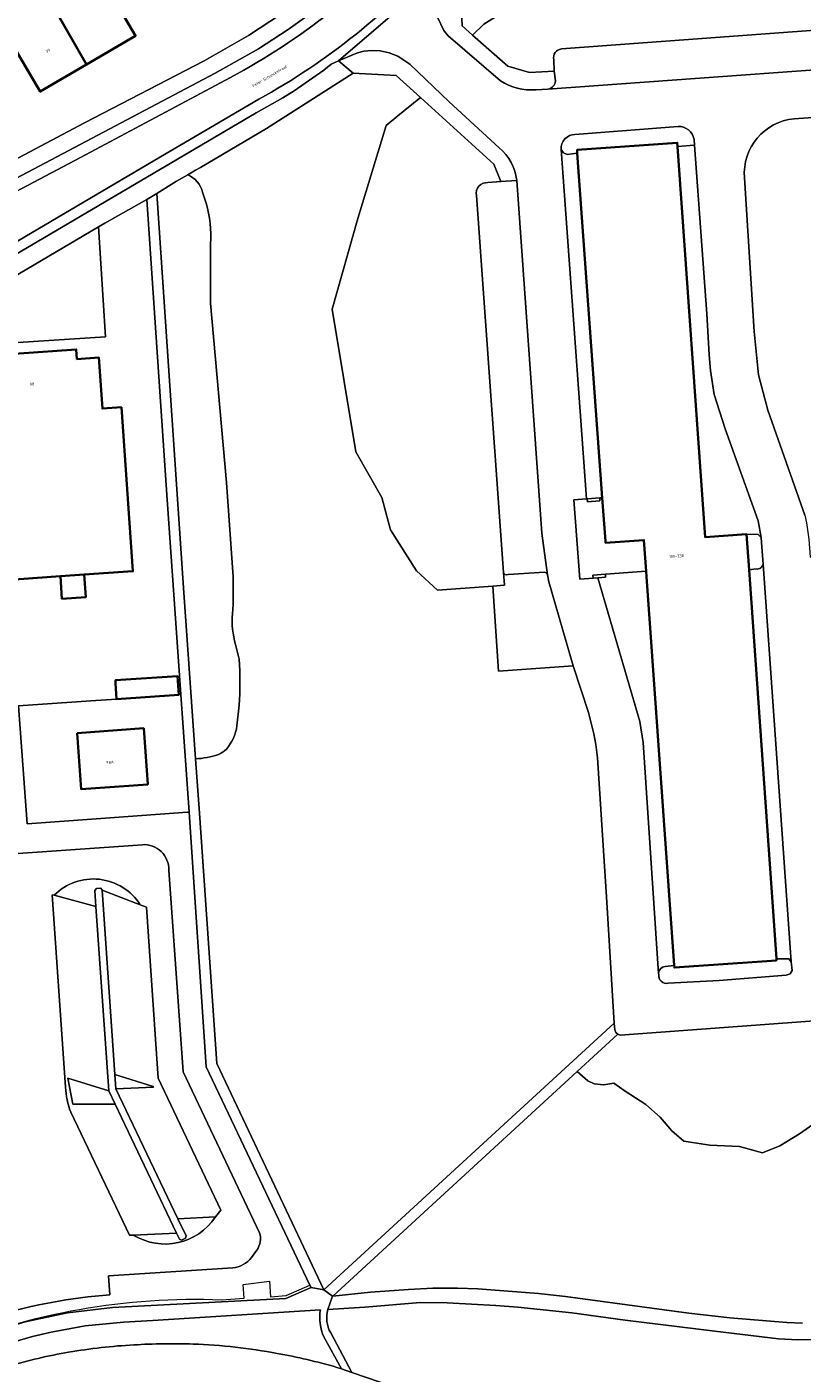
# Model space of a CAD drawing. Header units: metres. Extents: x 197700 to 204338, y 317132 to 325229.
# Tile 48 of 256: x 198643 to 198742, y 319331 to 319502. Entities that reach past the tile are written whole.
import ezdxf
from ezdxf.enums import TextEntityAlignment as Align

# ---------------------------------------------------------------- set-up
doc = ezdxf.new("R2010")
doc.units = ezdxf.units.M
for name, color, linetype, lineweight in [('B-WE-GR-BEPLANTING_CULTUUR_BODEMBEDEKKER-GV', 90, 'Continuous', 18), ('B-WE-GR-BEPLANTING_CULTUUR_HEESTERS-GV', 90, 'Continuous', 18), ('B-WE-IE-TERREINAFSCHEIDING_KUNSTMATIG_HEKWERK-G', 20, 'IE-TERREINAFSCHEIDING-KUNSTMATIG', 18), ('B-WE-IE-TERREINAFSCHEIDING_KUNSTMATIG_MUUR-GV', 90, 'Continuous', 18), ('B-WE-OG-BEBOUWING-GV', 7, 'Continuous', 35), ('B-WE-OG-BEBOUWING-T18', 10, 'Continuous', 18), ('B-WE-OG-TERREIN_CULTUURSCHEIDING-GV', 7, 'Continuous', 18), ('B-WE-OG-TERREIN_ERF-GV', 7, 'Continuous', 18), ('B-WE-OG-TERREIN_ONBEGROEID-GV', 7, 'Continuous', 18), ('B-WE-OG-TOPOGRAFIE-T18', 10, 'Continuous', 18), ('B-WE-VH-VERHARDING_ASFALT-GV', 252, 'Continuous', 18), ('B-WE-VH-VERHARDING_BETON-GV', 252, 'Continuous', 18), ('B-WE-VH-VERHARDING_BETONSTRAATSTEEN-GV', 252, 'Continuous', 18), ('B-WE-VH-VERHARDING_OPEN-GV', 252, 'Continuous', 18), ('B-WE-VH-VERHARDING_TEGEL-GV', 252, 'Continuous', 18)]:
    doc.layers.add(name, color=color, linetype=linetype, lineweight=lineweight)
doc.styles.add('NLCS-ISO-M200-T18', font='NLCS-ISO.ttf', dxfattribs={"height": 0.36})
doc.linetypes.add('IE-TERREINAFSCHEIDING-KUNSTMATIG', pattern='A,4,[82,NLCS.SHX,S=0.75,R=90,X=0,Y=0],4,-2', length=10)

msp = doc.modelspace()

# ---------------------------------------------------------------- linework, layer by layer
at = {"layer": 'B-WE-GR-BEPLANTING_CULTUUR_BODEMBEDEKKER-GV'}
msp.add_lwpolyline([(198744.238, 319375.744), (198718.388, 319373.845), (198718.069, 319373.948), (198712.898, 319369.195), (198713.58, 319368.612), (198714.263, 319368.028), (198715.07, 319367.624), (198716.282, 319367.523), (198717.594, 319367.725), (198719.007, 319366.715), (198721.632, 319364.999), (198723.449, 319363.384), (198724.963, 319361.668), (198726.478, 319360.355), (198729.809, 319359.851), (198733.544, 319359.649), (198736.472, 319358.841), (198738.692, 319359.75), (198741.216, 319361.264), (198744.043, 319363.283), (198745.051, 319363.466)], close=True, dxfattribs=at)
at = {"layer": 'B-WE-GR-BEPLANTING_CULTUUR_HEESTERS-GV'}
for points in [[(198710.901, 319499.244), (198755.865, 319502.589), (198755.609, 319506.501), (198755.386, 319506.94), (198755.035, 319507.188), (198751.034, 319506.913), (198750.683, 319507.11), (198750.581, 319507.361), (198747.388, 319550.984), (198742.49, 319552.708), (198743.46, 319535.294), (198743.472, 319535.126), (198745.466, 319507.475), (198738.453, 319507.543), (198723.051, 319506.237), (198707.649, 319504.931), (198703.18, 319503.762), (198701.048, 319502.386), (198699.609, 319501.016), (198704.092, 319497.058), (198706.843, 319496.251), (198709.995, 319496.444)], [(198709.995, 319496.444), (198709.948, 319497.897)], [(198701.564, 319482.246), (198703.215, 319482.394), (198702.318, 319484.599), (198692.964, 319493.089), (198690.113, 319490.762), (198688.603, 319489.528), (198685.027, 319477.702), (198681.727, 319466.15), (198684.752, 319447.998), (198688.053, 319442.222), (198689.153, 319438.097), (198692.453, 319432.871), (198695.163, 319430.406), (198702.17, 319430.928), (198703.666, 319431.04), (198703.548, 319432.679), (198700.11, 319480.598)], [(198663.37, 319483.245), (198661.937, 319482.438), (198659.437, 319480.886), (198662.845, 319430.726), (198664.369, 319408.97)], [(198665.703, 319479.631), (198665.253, 319481.015)], [(198669.129, 319432.114), (198668.297, 319444.119), (198666.278, 319466.935), (198666.278, 319474.449)], [(198669.891, 319421.656), (198669.46, 319423.51)], [(198669.634, 319413.147), (198669.891, 319415.782)]]:
    msp.add_lwpolyline(points, dxfattribs=at)
for points in [[(198709.948, 319497.897, -0.4679476), (198710.901, 319499.244)], [(198665.253, 319481.015, 0.2462016), (198663.37, 319483.245)], [(198700.11, 319480.598, -0.5158759), (198701.564, 319482.246)], [(198666.278, 319474.449, 0.0828373), (198665.703, 319479.631)], [(198669.058, 319427.418, 0.0296187), (198669.129, 319432.114)], [(198669.46, 319423.51, -0.0992337), (198669.058, 319427.418)], [(198669.891, 319415.782, 0.0388152), (198669.891, 319421.656)], [(198668.279, 319410.208, 0.1485851), (198669.634, 319413.147)], [(198664.369, 319408.97, 0.0759478), (198667.272, 319409.53)], [(198667.272, 319409.53, 0.0945803), (198668.279, 319410.208)]]:
    msp.add_lwpolyline(points, format="xyb", dxfattribs=at)
at = {"layer": 'B-WE-IE-TERREINAFSCHEIDING_KUNSTMATIG_HEKWERK-G'}
for points in [[(198678.894, 319342.014), (198665.729, 319369.801)], [(198667.674, 319340.173), (198670.553, 319340.359), (198670.431, 319342.095), (198673.761, 319342.524), (198673.896, 319340.532), (198675.906, 319340.72), (198678.894, 319342.014)]]:
    msp.add_lwpolyline(points, dxfattribs=at)
msp.add_lwpolyline([(198632.196, 319333.888, -0.1084905), (198667.674, 319340.173)], format="xyb", dxfattribs=at)
at = {"layer": 'B-WE-IE-TERREINAFSCHEIDING_KUNSTMATIG_MUUR-GV'}
for points in [[(198715.81, 319441.778), (198715.782, 319442.157), (198714.186, 319442.039), (198714.215, 319441.66)], [(198715.546, 319431.982), (198716.039, 319432.018), (198716.534, 319432.055), (198716.505, 319432.434), (198714.91, 319432.316), (198714.938, 319431.937)]]:
    msp.add_lwpolyline(points, close=True, dxfattribs=at)
at = {"layer": 'B-WE-OG-BEBOUWING-GV'}
for points in [[(198650.489, 319497.262), (198646.733, 319503.822), (198644.851, 319507.108), (198638.6, 319503.446), (198639.453, 319501.99), (198640.514, 319500.179), (198640.789, 319500.34), (198642.781, 319496.939), (198644.61, 319493.818)], [(198650.489, 319497.262), (198656.733, 319500.92), (198652.912, 319507.442), (198646.733, 319503.822)], [(198734.777, 319433.021), (198734.461, 319437.524), (198729.207, 319437.149), (198725.667, 319486.843), (198725.633, 319487.311), (198712.897, 319486.402), (198712.928, 319485.977), (198716.111, 319442.182), (198716.512, 319436.663), (198716.529, 319436.433), (198721.401, 319436.78), (198721.683, 319432.82), (198721.731, 319432.151), (198725.254, 319382.693), (198725.274, 319382.413), (198738.262, 319383.339), (198738.25, 319383.515)], [(198634.614, 319460.02), (198636.604, 319431.447), (198647.164, 319432.182), (198650.212, 319432.395), (198656.39, 319432.825), (198654.937, 319453.678), (198652.514, 319453.51), (198652.061, 319460.006), (198649.262, 319459.811), (198649.177, 319461.034)], [(198650.212, 319432.395), (198647.164, 319432.182), (198647.363, 319429.327), (198650.411, 319429.539)], [(198654.321, 319416.576), (198662.228, 319417.116), (198662.066, 319419.493), (198654.159, 319418.952), (198654.184, 319418.592)], [(198649.289, 319412.246), (198649.8, 319405.115), (198658.284, 319405.723), (198657.773, 319412.854)]]:
    msp.add_lwpolyline(points, close=True, dxfattribs=at)
at = {"layer": 'B-WE-OG-TERREIN_CULTUURSCHEIDING-GV'}
msp.add_lwpolyline([(198698.81, 319509.215), (198698.003, 319508.33), (198698.294, 319502.176), (198699.609, 319501.016), (198701.048, 319502.386), (198703.18, 319503.762), (198707.649, 319504.931), (198723.051, 319506.237), (198738.453, 319507.543), (198737.49, 319534.359), (198743.472, 319535.126), (198743.46, 319535.294), (198742.49, 319552.708), (198739.567, 319553.737), (198736.436, 319550.664), (198732.016, 319545.932), (198718.361, 319530.881), (198710.814, 319522.375), (198701.251, 319511.891), (198702.228, 319511), (198699.787, 319508.324)], close=True, dxfattribs=at)
for points in [[(198680.687, 319341.442), (198717.622, 319375.35), (198716.701, 319390.718), (198715.484, 319409.09), (198715.287, 319410.793), (198715.04, 319412.144), (198714.344, 319414.849), (198712.387, 319420.797), (198702.923, 319420.137), (198702.17, 319430.928), (198695.163, 319430.406), (198692.453, 319432.871), (198689.153, 319438.097), (198688.053, 319442.222), (198684.752, 319447.998), (198681.727, 319466.15), (198685.027, 319477.702), (198688.603, 319489.528), (198690.113, 319490.762), (198692.964, 319493.089), (198689.882, 319495.887), (198684.43, 319496.149), (198673.395, 319489.151), (198665.001, 319484.164), (198664.377, 319483.812), (198663.37, 319483.245)], [(198734.183, 319482.879), (198735.447, 319463.305), (198735.987, 319457.798), (198737.179, 319453.291), (198741.857, 319439.966), (198742.105, 319438.965), (198742.402, 319436.912), (198742.547, 319434.61), (198760.71, 319436.022), (198763.462, 319436.167), (198780.216, 319437.428), (198779.357, 319446.083), (198777.009, 319445.898), (198775.418, 319464.995), (198760.094, 319463.824), (198759.442, 319491.736), (198740.501, 319490.373)], [(198665.253, 319481.015), (198665.703, 319479.631)], [(198666.278, 319474.449), (198666.278, 319466.935), (198668.297, 319444.119), (198669.129, 319432.114)], [(198669.46, 319423.51), (198669.891, 319421.656)], [(198669.891, 319415.782), (198669.634, 319413.147)], [(198664.369, 319408.97), (198664.852, 319402.076), (198667.084, 319370.203), (198680.687, 319341.442)], [(198744.043, 319363.283), (198741.216, 319361.264), (198738.692, 319359.75), (198736.472, 319358.841), (198733.544, 319359.649), (198729.809, 319359.851), (198726.478, 319360.355), (198724.963, 319361.668), (198723.449, 319363.384), (198721.632, 319364.999), (198719.007, 319366.715), (198717.594, 319367.725), (198716.282, 319367.523), (198715.07, 319367.624), (198714.263, 319368.028), (198713.58, 319368.612), (198712.898, 319369.195), (198681.813, 319340.628), (198681.805, 319340.621), (198681.82, 319340.623), (198686.62, 319341.146), (198691.45, 319341.498), (198694.567, 319341.641), (198697.688, 319341.661), (198700.269, 319341.573), (198707.99, 319340.97), (198711.444, 319340.577), (198727.134, 319338.477), (198732.325, 319337.884), (198739.604, 319337.295), (198741.569, 319337.203)], [(198681.557, 319335.984), (198684.245, 319330.922), (198745.595, 319309.987), (198760.63, 319304.742), (198764.07, 319311), (198764.952, 319312.459), (198766.104, 319314.363), (198773.767, 319327.032), (198776.943, 319332.136), (198775.556, 319332.631), (198781.377, 319343.876), (198791.043, 319360.295)], [(198680.248, 319338.887), (198658.915, 319337.532), (198655.215, 319337.343), (198650.311, 319336.852), (198646.008, 319336.06), (198643.606, 319335.516), (198638.75, 319334.124), (198634.444, 319332.682), (198631.041, 319331.237), (198628.386, 319329.992), (198623.729, 319327.599), (198621.676, 319326.452), (198616.678, 319323.411), (198616.629, 319319.777), (198625.498, 319325.033)], [(198743.485, 319335.117), (198740.994, 319335.096), (198738.506, 319335.217), (198730.429, 319336.186), (198719.031, 319337.589), (198712.212, 319338.525), (198705.367, 319339.243), (198702.571, 319339.464), (198696.374, 319339.765), (198692.975, 319339.845), (198685.907, 319339.246), (198681.21, 319338.948)], [(198682.318, 319331.579), (198682.929, 319331.37), (198680.681, 319335.453)]]:
    msp.add_lwpolyline(points, dxfattribs=at)
for points in [[(198740.501, 319490.373, 0.4064582), (198734.183, 319482.879)], [(198663.37, 319483.245, -0.2462016), (198665.253, 319481.015)], [(198665.703, 319479.631, -0.0828373), (198666.278, 319474.449)], [(198669.129, 319432.114, -0.0296187), (198669.058, 319427.418)], [(198669.058, 319427.418, 0.0992337), (198669.46, 319423.51)], [(198669.891, 319421.656, -0.0388152), (198669.891, 319415.782)], [(198669.634, 319413.147, -0.1485851), (198668.279, 319410.208)], [(198667.272, 319409.53, -0.0759478), (198664.369, 319408.97)], [(198668.279, 319410.208, -0.0945803), (198667.272, 319409.53)], [(198680.681, 319335.453, -0.1482171), (198680.248, 319338.887)], [(198681.21, 319338.948, 0.2122273), (198681.557, 319335.984)], [(198640.532, 319331.703, -0.0317417), (198648.219, 319333.499)], [(198648.219, 319333.499, -0.0300351), (198656.509, 319334.434)], [(198656.509, 319334.434, -0.0230871), (198664.046, 319334.542)], [(198664.046, 319334.542, -0.0366999), (198674.753, 319333.357)], [(198674.753, 319333.357, -0.0253763), (198682.318, 319331.579)]]:
    msp.add_lwpolyline(points, format="xyb", dxfattribs=at)
at = {"layer": 'B-WE-OG-TERREIN_ERF-GV'}
msp.add_lwpolyline([(198622.305, 319475.059), (198650.249, 319489.865), (198665.473, 319497.74), (198671.09, 319500.953), (198676.518, 319504.541), (198680.201, 319507.367), (198683.533, 319510.291), (198688.206, 319514.675), (198689.945, 319516.438), (198709.012, 319537.479), (198709.851, 319539.185), (198709.025, 319543.084), (198708.42, 319543.782), (198670.625, 319577.878), (198669.672, 319578.322), (198667.769, 319578.711), (198666.419, 319578.651), (198665.37, 319578.344), (198664.573, 319577.939), (198663.428, 319577.031), (198648.826, 319561.423), (198644.701, 319557.443), (198639.629, 319552.857)], dxfattribs=at)
for points in [[(198638.6, 319503.446), (198644.851, 319507.108), (198646.733, 319503.822), (198652.912, 319507.442), (198656.733, 319500.92), (198650.489, 319497.262), (198644.61, 319493.818), (198642.781, 319496.939), (198640.789, 319500.34), (198640.514, 319500.179), (198639.453, 319501.99), (198636.726, 319500.387), (198634.429, 319499.038), (198633.952, 319499.851), (198629.572, 319507.307), (198631.293, 319508.373), (198632.15, 319506.95), (198632.714, 319507.28), (198633.819, 319505.394), (198636.529, 319506.982)], [(198636.604, 319431.447), (198634.614, 319460.02), (198634.536, 319461.468), (198652.918, 319462.624), (198652.037, 319476.631), (198631.14, 319464.329), (198631.965, 319452.901), (198633.53, 319431.238)]]:
    msp.add_lwpolyline(points, close=True, dxfattribs=at)
at = {"layer": 'B-WE-OG-TERREIN_ONBEGROEID-GV'}
for points in [[(198679.088, 319341.747), (198678.894, 319342.014), (198665.729, 319369.801), (198663.542, 319402.193), (198663.339, 319402.178), (198648.251, 319401.075), (198642.927, 319400.686), (198641.855, 319415.705), (198634.75, 319415.169), (198633.53, 319431.238), (198631.965, 319452.901), (198631.14, 319464.329), (198630.939, 319464.209), (198624.88, 319460.588), (198622.909, 319459.443), (198625.08, 319455.708), (198619.151, 319451.976), (198621.015, 319452.11), (198626.862, 319452.532), (198631.723, 319452.884), (198634.46, 319415.147), (198635.414, 319401.987), (198638.706, 319396.734), (198657.597, 319398.046)], [(198660.96, 319394.814), (198662.797, 319369.176), (198672.512, 319348.702)], [(198646.361, 319391.612), (198651.696, 319390.187), (198651.555, 319392.219), (198651.742, 319392.483), (198652.298, 319392.522), (198652.486, 319392.283), (198657.324, 319390.408)], [(198666.899, 319350.706), (198662.109, 319350.487), (198663.157, 319348.289), (198663.085, 319348.007), (198662.586, 319347.769), (198662.318, 319347.889), (198661.951, 319348.658), (198656.445, 319348.406)], [(198672.173, 319346.48), (198671.48, 319345.55)], [(198669.099, 319344.244), (198653.293, 319343.23), (198653.45, 319340.783)], [(198618.819, 319332.297), (198618.148, 319331.862), (198616.438, 319330.754), (198615.652, 319330.243), (198616.356, 319327.96), (198616.706, 319325.597), (198620.995, 319328.261), (198624.835, 319330.5), (198629.97, 319332.956), (198632.196, 319333.888), (198637.102, 319335.679), (198642.708, 319337.369), (198648.063, 319338.509), (198653.818, 319339.198), (198675.833, 319340.352), (198679.088, 319341.747)]]:
    msp.add_lwpolyline(points, dxfattribs=at)
for points in [[(198657.597, 319398.046, -0.4453157), (198660.96, 319394.814)], [(198657.324, 319390.408, 0.48093), (198646.361, 319391.612)], [(198656.445, 319348.406, 0.4046971), (198666.899, 319350.706)], [(198672.512, 319348.702, -0.2123848), (198672.173, 319346.48)], [(198671.48, 319345.55, -0.2140648), (198669.099, 319344.244)], [(198653.45, 319340.783, 0.1094224), (198625.044, 319332.334)]]:
    msp.add_lwpolyline(points, format="xyb", dxfattribs=at)
msp.add_lwpolyline([(198658.993, 319367.197), (198658.988, 319367.309), (198654.113, 319368.818), (198654.241, 319366.98)], close=True, dxfattribs=at)
at = {"layer": 'B-WE-VH-VERHARDING_ASFALT-GV'}
for points in [[(198836.434, 319645.988), (198835.578, 319647.016), (198832.998, 319644.867), (198802.901, 319620.003), (198763.254, 319587.07), (198757.234, 319582.177), (198747.683, 319574.159), (198738.289, 319565.391), (198734.263, 319561.462), (198729.394, 319556.476), (198726.018, 319552.701), (198723.333, 319550.332), (198722.921, 319550.005), (198710.574, 319535.937), (198693.392, 319517.11), (198689.169, 319512.629), (198685.393, 319509.002), (198681.314, 319505.522), (198678.228, 319503.2), (198676.137, 319501.736), (198672.379, 319499.278), (198666.871, 319496.187), (198610.883, 319466.624)], [(198615.82, 319458.004), (198672.063, 319491.119), (198675.469, 319493.014), (198676.921, 319493.912), (198680.678, 319496.557), (198681.631, 319497.306), (198682.532, 319497.754), (198695.945, 319509.268), (198697.036, 319510.626), (198708.161, 319522.759), (198715.757, 319531.315), (198728.369, 319545.208), (198735.67, 319553.012), (198739.943, 319557.244), (198745.759, 319562.836), (198750.084, 319566.767), (198760.479, 319575.691), (198772.121, 319585.224), (198805.3, 319612.91), (198824.453, 319628.647), (198839.586, 319641.238)], [(198695.945, 319509.268), (198682.532, 319497.754), (198684.986, 319498.751), (198685.786, 319498.949), (198686.787, 319499.047), (198687.837, 319498.995), (198688.988, 319498.742), (198690.088, 319498.339), (198691.636, 319497.335), (198696.63, 319492.519), (198703.008, 319486.67)], [(198703.139, 319495.208), (198696.501, 319500.914), (198695.946, 319501.61), (198695.135, 319503.307), (198694.878, 319504.406), (198694.868, 319505.858), (198695.057, 319507.461), (198695.254, 319508.013), (198695.945, 319509.268)], [(198740.501, 319490.373), (198759.442, 319491.736), (198766.988, 319492.279), (198766.602, 319498.26), (198763.079, 319498.033), (198709.19, 319494.144), (198707.639, 319494.047)], [(198668.83, 319495.624), (198649.747, 319485.425), (198590.137, 319453.994)], [(198590.137, 319453.994), (198649.747, 319485.425), (198668.83, 319495.624)], [(198630.308, 319468.122), (198659.921, 319485.542), (198672.433, 319492.852)], [(198672.433, 319492.852), (198659.921, 319485.542), (198630.308, 319468.122)], [(198712.631, 319488.381), (198725.741, 319489.402)], [(198727.788, 319487.747), (198727.838, 319486.996), (198729.398, 319465.571), (198729.689, 319460.364), (198729.885, 319458.362), (198730.329, 319455.308), (198731.722, 319450.95), (198735.952, 319439.229), (198736.315, 319437.113), (198736.347, 319436.475), (198736.565, 319433.743), (198740.134, 319383.162), (198740.247, 319382.058), (198739.991, 319381.609), (198739.496, 319381.46), (198730.976, 319380.781), (198724.485, 319380.441)], [(198723.287, 319381.545), (198723.278, 319381.683), (198721.291, 319411.03), (198720.896, 319413.734), (198715.546, 319431.982), (198714.938, 319431.937), (198713.243, 319431.813), (198712.491, 319441.914), (198714.083, 319442.032), (198710.877, 319486.482)], [(198705.216, 319482.54), (198708.434, 319437.686), (198709.154, 319432.372), (198709.31, 319431.478), (198709.315, 319431.461), (198712.387, 319420.797), (198714.344, 319414.849), (198715.04, 319412.144), (198715.287, 319410.793), (198715.484, 319409.09), (198716.701, 319390.718), (198717.622, 319375.35), (198717.72, 319374.498), (198717.83, 319374.182), (198718.069, 319373.948), (198718.388, 319373.845), (198744.238, 319375.744)], [(198741.857, 319439.966), (198737.179, 319453.291), (198735.987, 319457.798), (198735.447, 319463.305), (198734.183, 319482.879)], [(198741.569, 319337.203), (198739.604, 319337.295), (198732.325, 319337.884), (198727.134, 319338.477), (198711.444, 319340.577), (198707.99, 319340.97), (198700.269, 319341.573), (198697.688, 319341.661), (198694.567, 319341.641), (198691.45, 319341.498), (198686.62, 319341.146), (198681.82, 319340.623), (198681.805, 319340.621), (198681.21, 319338.948), (198685.907, 319339.246), (198692.975, 319339.845), (198696.374, 319339.765), (198702.571, 319339.464), (198705.367, 319339.243), (198712.212, 319338.525), (198719.031, 319337.589), (198730.429, 319336.186), (198738.506, 319335.217), (198740.994, 319335.096), (198743.485, 319335.117)], [(198756.795, 319297.765), (198760.63, 319304.742), (198745.595, 319309.987), (198684.245, 319330.922), (198682.929, 319331.37), (198682.318, 319331.579)]]:
    msp.add_lwpolyline(points, dxfattribs=at)
for points in [[(198692.729, 319514.315, -0.083751), (198668.83, 319495.624)], [(198668.83, 319495.624, 0.083751), (198692.729, 319514.315)], [(198672.433, 319492.852, 0.0815359), (198695.535, 319511.227)], [(198695.535, 319511.227, -0.0815359), (198672.433, 319492.852)], [(198707.639, 319494.047, -0.1607455), (198703.139, 319495.208)], [(198725.741, 319489.402, -0.3674254), (198727.788, 319487.747)], [(198734.183, 319482.879, -0.4064582), (198740.501, 319490.373)], [(198710.877, 319486.482, -0.4251448), (198712.631, 319488.381)], [(198703.008, 319486.67, -0.1906698), (198705.216, 319482.54)], [(198724.485, 319380.441, -0.5282072), (198723.287, 319381.545)], [(198648.219, 319333.499, 0.0317417), (198640.532, 319331.703)], [(198656.509, 319334.434, 0.0300351), (198648.219, 319333.499)], [(198664.046, 319334.542, 0.0230871), (198656.509, 319334.434)], [(198674.753, 319333.357, 0.0366999), (198664.046, 319334.542)], [(198682.318, 319331.579, 0.0253763), (198674.753, 319333.357)]]:
    msp.add_lwpolyline(points, format="xyb", dxfattribs=at)
at = {"layer": 'B-WE-VH-VERHARDING_BETON-GV'}
for points in [[(198653.321, 319366.747), (198654.136, 319365.039), (198661.951, 319348.658), (198662.318, 319347.889), (198662.586, 319347.769), (198663.085, 319348.007), (198663.157, 319348.289), (198662.109, 319350.487), (198654.241, 319366.98), (198654.113, 319368.818), (198652.486, 319392.283), (198652.298, 319392.522), (198651.742, 319392.483), (198651.555, 319392.219), (198651.696, 319390.187)], [(198654.136, 319365.039), (198653.321, 319366.747), (198648.131, 319368.354), (198648.746, 319365.039)]]:
    msp.add_lwpolyline(points, close=True, dxfattribs=at)
at = {"layer": 'B-WE-VH-VERHARDING_BETONSTRAATSTEEN-GV'}
for points in [[(198762.179, 319498.786), (198761.555, 319507.399), (198761.535, 319507.68), (198755.534, 319507.242), (198755.609, 319506.501), (198755.865, 319502.589), (198710.901, 319499.244)], [(198709.19, 319494.144), (198763.079, 319498.033)], [(198709.948, 319497.897), (198709.995, 319496.444), (198710.142, 319495.193)], [(198709.154, 319432.372), (198708.434, 319437.686), (198705.216, 319482.54), (198703.215, 319482.394), (198701.564, 319482.246)], [(198700.11, 319480.598), (198703.548, 319432.679)], [(198703.867, 319432.384), (198704.132, 319432.401), (198708.757, 319432.705)], [(198724.089, 319382.543), (198725.254, 319382.693), (198721.731, 319432.151), (198721.683, 319432.82), (198716.505, 319432.434), (198716.534, 319432.055), (198716.039, 319432.018), (198715.546, 319431.982), (198720.896, 319413.734), (198721.291, 319411.03), (198723.278, 319381.683)], [(198735.69, 319433.122), (198734.777, 319433.021), (198738.25, 319383.515)], [(198738.25, 319383.515), (198739.854, 319383.523), (198740.134, 319383.162), (198736.565, 319433.743)], [(198657.597, 319398.046), (198638.706, 319396.734)], [(198672.512, 319348.702), (198662.797, 319369.176), (198660.96, 319394.814)], [(198646.128, 319391.674), (198647.825, 319367.203)], [(198648.491, 319364.016), (198655.948, 319348.383), (198656.445, 319348.406), (198661.951, 319348.658), (198654.136, 319365.039), (198648.746, 319365.039), (198648.131, 319368.354), (198653.321, 319366.747), (198651.696, 319390.187), (198646.361, 319391.612), (198646.128, 319391.674)], [(198647.825, 319367.203), (198646.128, 319391.674), (198646.361, 319391.612)], [(198657.324, 319390.408), (198658.103, 319390.106), (198659.611, 319368.351), (198667.57, 319351.577), (198666.899, 319350.706)], [(198656.445, 319348.406), (198655.948, 319348.383), (198648.491, 319364.016)], [(198671.48, 319345.55), (198672.173, 319346.48)], [(198653.45, 319340.783), (198653.293, 319343.23), (198669.099, 319344.244)]]:
    msp.add_lwpolyline(points, dxfattribs=at)
for points in [[(198710.901, 319499.244, 0.4679476), (198709.948, 319497.897)], [(198710.142, 319495.193, -0.3572814), (198709.19, 319494.144)], [(198701.564, 319482.246, 0.5158759), (198700.11, 319480.598)], [(198703.548, 319432.679, 0.3025082), (198703.867, 319432.384)], [(198708.757, 319432.705, -0.3862155), (198709.154, 319432.372)], [(198736.565, 319433.743, -0.423836), (198735.69, 319433.122)], [(198660.96, 319394.814, 0.4453157), (198657.597, 319398.046)], [(198646.361, 319391.612, -0.48093), (198657.324, 319390.408)], [(198723.278, 319381.683, -0.3896575), (198724.089, 319382.543)], [(198647.825, 319367.203, 0.0869365), (198648.491, 319364.016)], [(198648.491, 319364.016, -0.0869365), (198647.825, 319367.203)], [(198666.899, 319350.706, -0.4046971), (198656.445, 319348.406)], [(198672.173, 319346.48, 0.2123848), (198672.512, 319348.702)], [(198669.099, 319344.244, 0.2140648), (198671.48, 319345.55)], [(198625.044, 319332.334, -0.1094224), (198653.45, 319340.783)]]:
    msp.add_lwpolyline(points, format="xyb", dxfattribs=at)
for points in [[(198712.928, 319485.977), (198711.626, 319485.83), (198711.157, 319486.047), (198710.877, 319486.482), (198714.083, 319442.032), (198714.186, 319442.039), (198715.782, 319442.157), (198716.111, 319442.182)], [(198725.667, 319486.843), (198729.207, 319437.149), (198734.461, 319437.524), (198735.931, 319437.483), (198736.315, 319437.113), (198735.952, 319439.229), (198731.722, 319450.95), (198730.329, 319455.308), (198729.885, 319458.362), (198729.689, 319460.364), (198729.398, 319465.571), (198727.838, 319486.996)], [(198659.611, 319368.351), (198658.103, 319390.106), (198657.324, 319390.408), (198652.486, 319392.283), (198654.113, 319368.818), (198658.988, 319367.309), (198658.993, 319367.197), (198654.241, 319366.98), (198662.109, 319350.487), (198666.899, 319350.706), (198667.57, 319351.577)]]:
    msp.add_lwpolyline(points, close=True, dxfattribs=at)
at = {"layer": 'B-WE-VH-VERHARDING_OPEN-GV'}
for points in [[(198641.855, 319415.705), (198651.062, 319416.348), (198654.321, 319416.576), (198654.184, 319418.592), (198654.159, 319418.952), (198662.066, 319419.493), (198662.228, 319417.116), (198662.495, 319417.135), (198660.716, 319442.542), (198658.185, 319480.088), (198652.827, 319477.096), (198652.037, 319476.631), (198652.918, 319462.624), (198634.536, 319461.468)], [(198634.614, 319460.02), (198649.177, 319461.034), (198649.262, 319459.811), (198652.061, 319460.006), (198652.514, 319453.51), (198654.937, 319453.678), (198656.39, 319432.825), (198650.212, 319432.395), (198650.411, 319429.539), (198647.363, 319429.327), (198647.164, 319432.182), (198636.604, 319431.447)]]:
    msp.add_lwpolyline(points, dxfattribs=at)
for points in [[(198641.855, 319415.705), (198642.927, 319400.686), (198648.251, 319401.075), (198663.339, 319402.178), (198663.542, 319402.193), (198662.495, 319417.135), (198662.228, 319417.116), (198654.321, 319416.576), (198651.062, 319416.348)], [(198649.289, 319412.246), (198657.773, 319412.854), (198658.284, 319405.723), (198649.8, 319405.115)]]:
    msp.add_lwpolyline(points, close=True, dxfattribs=at)
at = {"layer": 'B-WE-VH-VERHARDING_TEGEL-GV'}
for points in [[(198610.883, 319466.624), (198666.871, 319496.187), (198672.379, 319499.278), (198676.137, 319501.736), (198678.228, 319503.2), (198681.314, 319505.522), (198685.393, 319509.002), (198689.169, 319512.629), (198693.392, 319517.11), (198710.574, 319535.937), (198709.012, 319537.479), (198689.945, 319516.438), (198688.206, 319514.675), (198683.533, 319510.291), (198680.201, 319507.367), (198676.518, 319504.541), (198671.09, 319500.953), (198665.473, 319497.74), (198650.249, 319489.865), (198622.305, 319475.059)], [(198710.142, 319495.193), (198709.995, 319496.444), (198706.843, 319496.251), (198704.092, 319497.058), (198699.609, 319501.016), (198698.294, 319502.176), (198698.003, 319508.33), (198695.945, 319509.268), (198695.254, 319508.013), (198695.057, 319507.461), (198694.868, 319505.858), (198694.878, 319504.406), (198695.135, 319503.307), (198695.946, 319501.61), (198696.501, 319500.914), (198703.139, 319495.208)], [(198631.14, 319464.329), (198652.037, 319476.631), (198652.827, 319477.096), (198658.185, 319480.088), (198659.437, 319480.886), (198661.937, 319482.438), (198663.37, 319483.245), (198664.377, 319483.812), (198665.001, 319484.164), (198673.395, 319489.151), (198684.43, 319496.149), (198682.532, 319497.754), (198681.631, 319497.306), (198680.678, 319496.557), (198676.921, 319493.912), (198675.469, 319493.014), (198672.063, 319491.119), (198615.82, 319458.004)], [(198703.008, 319486.67), (198696.63, 319492.519), (198691.636, 319497.335), (198690.088, 319498.339), (198688.988, 319498.742), (198687.837, 319498.995), (198686.787, 319499.047), (198685.786, 319498.949), (198684.986, 319498.751), (198682.532, 319497.754), (198684.43, 319496.149), (198689.882, 319495.887), (198692.964, 319493.089), (198702.318, 319484.599), (198703.215, 319482.394), (198705.216, 319482.54)], [(198707.639, 319494.047), (198709.19, 319494.144)], [(198725.741, 319489.402), (198712.631, 319488.381)], [(198710.877, 319486.482), (198711.157, 319486.047), (198711.626, 319485.83), (198712.928, 319485.977), (198712.897, 319486.402), (198725.633, 319487.311)], [(198725.633, 319487.311), (198725.667, 319486.843), (198727.838, 319486.996), (198727.788, 319487.747)], [(198734.461, 319437.524), (198734.777, 319433.021), (198735.69, 319433.122)], [(198736.565, 319433.743), (198736.347, 319436.475), (198736.315, 319437.113), (198735.931, 319437.483), (198734.461, 319437.524)], [(198703.548, 319432.679), (198703.666, 319431.04), (198702.17, 319430.928), (198702.923, 319420.137)], [(198708.757, 319432.705), (198704.132, 319432.401), (198703.867, 319432.384)], [(198702.923, 319420.137), (198712.387, 319420.797), (198709.315, 319431.461), (198709.31, 319431.478), (198709.154, 319432.372)], [(198724.485, 319380.441), (198730.976, 319380.781), (198739.496, 319381.46), (198739.991, 319381.609), (198740.247, 319382.058), (198740.134, 319383.162), (198739.854, 319383.523), (198738.25, 319383.515), (198738.262, 319383.339), (198725.274, 319382.413), (198725.254, 319382.693), (198724.089, 319382.543)], [(198723.278, 319381.683), (198723.287, 319381.545)], [(198681.21, 319338.948), (198681.805, 319340.621), (198680.687, 319341.442), (198679.088, 319341.747), (198675.833, 319340.352), (198653.818, 319339.198), (198648.063, 319338.509), (198642.708, 319337.369), (198637.102, 319335.679), (198632.196, 319333.888), (198629.97, 319332.956), (198624.835, 319330.5)], [(198628.386, 319329.992), (198631.041, 319331.237), (198634.444, 319332.682), (198638.75, 319334.124), (198643.606, 319335.516), (198646.008, 319336.06), (198650.311, 319336.852), (198655.215, 319337.343), (198658.915, 319337.532), (198680.248, 319338.887)], [(198680.681, 319335.453), (198682.929, 319331.37), (198684.245, 319330.922), (198681.557, 319335.984)]]:
    msp.add_lwpolyline(points, dxfattribs=at)
for points in [[(198703.139, 319495.208, 0.1607455), (198707.639, 319494.047)], [(198709.19, 319494.144, 0.3572814), (198710.142, 319495.193)], [(198727.788, 319487.747, 0.3674254), (198725.741, 319489.402)], [(198712.631, 319488.381, 0.4251448), (198710.877, 319486.482)], [(198705.216, 319482.54, 0.1906698), (198703.008, 319486.67)], [(198703.867, 319432.384, -0.3025082), (198703.548, 319432.679)], [(198709.154, 319432.372, 0.3862155), (198708.757, 319432.705)], [(198735.69, 319433.122, 0.423836), (198736.565, 319433.743)], [(198723.287, 319381.545, 0.5282072), (198724.485, 319380.441)], [(198724.089, 319382.543, 0.3896575), (198723.278, 319381.683)], [(198680.248, 319338.887, 0.1482171), (198680.681, 319335.453)], [(198681.557, 319335.984, -0.2122273), (198681.21, 319338.948)]]:
    msp.add_lwpolyline(points, format="xyb", dxfattribs=at)
for points in [[(198659.437, 319480.886), (198658.185, 319480.088), (198660.716, 319442.542), (198662.495, 319417.135), (198663.542, 319402.193), (198665.729, 319369.801), (198678.894, 319342.014), (198679.088, 319341.747), (198680.687, 319341.442), (198667.084, 319370.203), (198664.852, 319402.076), (198664.369, 319408.97), (198662.845, 319430.726)], [(198716.505, 319432.434), (198721.683, 319432.82), (198721.401, 319436.78), (198716.529, 319436.433), (198716.512, 319436.663), (198716.111, 319442.182), (198715.782, 319442.157), (198715.81, 319441.778), (198714.215, 319441.66), (198714.186, 319442.039), (198714.083, 319442.032), (198712.491, 319441.914), (198713.243, 319431.813), (198714.938, 319431.937), (198714.91, 319432.316)], [(198681.805, 319340.621), (198681.813, 319340.628), (198712.898, 319369.195), (198718.069, 319373.948), (198717.83, 319374.182), (198717.72, 319374.498), (198717.622, 319375.35), (198680.687, 319341.442)]]:
    msp.add_lwpolyline(points, close=True, dxfattribs=at)

# ---------------------------------------------------------------- texts
at = {"layer": 'B-WE-OG-BEBOUWING-T18', "style": 'NLCS-ISO-M200-T18'}
for s, rotation, p in [('33', 30.3, (198645.579, 319499.022)), ('98', 3.9, (198643.551, 319456.633)), ('100-338', 4.1, (198725.556, 319434.75)), ('98A', 4.1, (198653.468, 319408.535))]:
    msp.add_text(s, height=0.36, rotation=rotation, dxfattribs=at).set_placement(p, align=Align.MIDDLE)
at = {"layer": 'B-WE-OG-TOPOGRAFIE-T18', "style": 'NLCS-ISO-M200-T18'}
msp.add_text('Peter Schunckstraat', height=0.36, rotation=30.4, dxfattribs=at).set_placement((198673.786, 319495.791), align=Align.MIDDLE)

doc.saveas('drawing.dxf')
